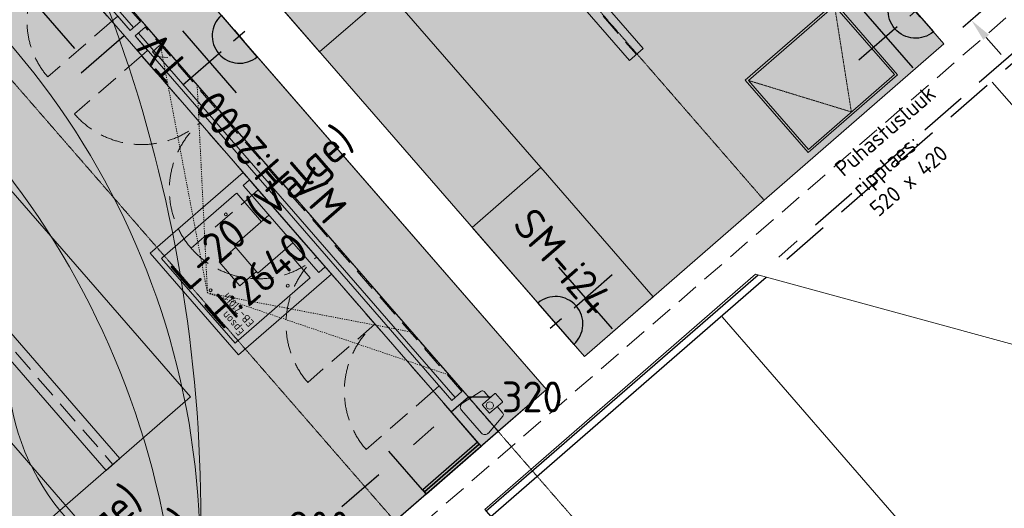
# Model space of a CAD drawing. Header units: millimetres. Extents: x 130528 to 177851, y 51760 to 113805.
# Tile 49 of 88: x 144319 to 148638, y 88310 to 90453. Entities that reach past the tile are written whole.
import ezdxf

# ---------------------------------------------------------------- set-up
doc = ezdxf.new("R2010")
doc.units = ezdxf.units.MM
for name, pattern in [('Center', [4, 2.5, -0.5, 0.5, -0.5]), ('Dashed', [10, 5, -5]), ('Hidden', [4, 2, -2]), ('Hidden 100.00_ 50.00', [150, 100, -50]), ('Hidden Line', [317.5, 211.666667, -105.833333])]:
    doc.linetypes.add(name, pattern=pattern)
doc.layers.get('0').update_dxf_attribs({"true_color": 0x000000})
doc.layers.add('_SA-ELEKTER_pistikupesad', color=7, linetype='Continuous', true_color=0x9900cc)
doc.layers.add('_SA-PIIRE', color=7, linetype='Continuous', true_color=0x000000)
for name, color, linetype, lineweight, true_color in [('_SA-ELEKTER_tekst', 7, 'Continuous', 9, 0x9900cc), ('_SA-LAGI', 7, 'Continuous', 9, 0x5b5b5b), ('_SA-LAGI_DIM', 250, 'Continuous', 0, 0x333333), ('_SA-LAGI_eriosade seadmed', 7, 'Continuous', 5, 0x9900cc), ('_SA-LAGI_hatch', 7, 'Continuous', 5, 0x787878), ('_SA-LAGI_tekst', 7, 'Continuous', 0, 0x7f4f3f), ('_SA-PORAND', 7, 'Continuous', 9, 0x5b5b5b), ('_SA-PORAND_hatch', 254, 'Continuous', 9, 0xbebebe), ('_SA-SEIN', 250, 'Continuous', 30, 0x333333), ('_SA-SEIN_dim', 1, 'Continuous', 13, 0xff0000), ('_SA-SISUSTUS_kohtkindel', 7, 'Continuous', 15, 0x7f4f3f), ('_SA-SISUSTUS_lahtine', 7, 'Continuous', 18, 0x7f4f3f), ('_SA-SISUSTUS_seadmed', 7, 'Continuous', 13, 0x9900cc), ('_SA-TREPP_tekst', 7, 'Continuous', 0, 0x000000), ('_SA-VALGUSTUS', 20, 'Continuous', 13, 0xff3f00), ('_SA-VALGUSTUS_abi', 7, 'Center', 0, 0xff9f7f), ('_SA-VALGUSTUS_DIM', 240, 'Continuous', 13, 0xff003f), ('_SA-VALGUSTUS_tekst', 240, 'Continuous', 0, 0xff003f), ('_SA-VALGUSTUS_valgusgrupid', 240, 'Continuous', 9, 0xff003f)]:
    doc.layers.add(name, color=color, linetype=linetype, lineweight=lineweight, true_color=true_color)
doc.styles.add('DIN Pro Light-Light', font='txt')
doc.styles.add('DIN Pro Medium-Medium', font='txt')
doc.dimstyles.new('INP_100_DIM', dxfattribs={"dimtxt": 135, "dimasz": 100, "dimexe": 50, "dimexo": 0.5, "dimgap": 20, "dimtad": 0, "dimtih": 1, "dimtoh": 1, "dimdec": 0, "dimzin": 1, "dimdsep": 46, "dimtxsty": 'DIN Pro Light-Light', "dimcen": 2.5, "dimadec": 1, "dimazin": 1, "dimtfac": 1, "dimtdec": 4, "dimtix": 1, "dimtofl": 0, "dimtmove": 1, "dimatfit": 3, "dimfxl": 1, "dimtolj": 1, "dimtzin": 1, "dimarcsym": 0})

# ---------------------------------------------------------------- blocks, each defined once
blk = doc.blocks.new('Puhastusluuk ripplaes 520 x 420')
at = {"layer": '_SA-LAGI_eriosade seadmed'}
for points in [[(-471.8, 146.4), (-79.3, 487.6), (196.2, 170.6), (-196.2, -170.6)], [(-457.7, 145.4), (-80.3, 473.4), (182.1, 171.6), (-195.2, -156.5)]]:
    blk.add_lwpolyline(points, close=True, dxfattribs=at)
at = {"layer": '_SA-LAGI_eriosade seadmed', "linetype": 'Hidden'}
blk.add_lwpolyline([(-457.7, 145.4), (-6.6, 7.5), (-80.3, 473.4)], dxfattribs=at)
blk = doc.blocks.new('VR-1.2')
at = {"color": 0, "linetype": 'Hidden 100.00_ 50.00', "lineweight": -2}
blk.add_line((41, -26.6), (777.1, -873.4), dxfattribs=at)
at = {"color": 0, "lineweight": -2}
blk.add_lwpolyline([(71.2, -0.4), (10.8, -52.8), (746.9, -899.6), (807.3, -847.1)], close=True, dxfattribs=at)
at = {"color": 0, "lineweight": -2, "extrusion": (0, 0, -1), "insert": (101.8, 26.6), "char_height": 135, "width": 1378.033, "attachment_point": 1, "text_direction": (0.656059, -0.75471, 0), "style": 'DIN Pro Medium-Medium'}
blk.add_mtext('VR-1.2', dxfattribs=at)
blk = doc.blocks.new('VR-1.1')
at = {"color": 0, "linetype": 'Hidden 100.00_ 50.00', "lineweight": -2}
blk.add_line((97, -19), (1499, -19), dxfattribs=at)
at = {"color": 0, "lineweight": -2}
blk.add_lwpolyline([(97, -59), (97, 21), (1499, 21), (1499, -59)], close=True, dxfattribs=at)
at = {"color": 0, "lineweight": -2, "insert": (97, -102.5), "char_height": 135, "width": 1330.82, "attachment_point": 1, "style": 'DIN Pro Medium-Medium'}
blk.add_mtext('VR-1.1', dxfattribs=at)
blk = doc.blocks.new('*D23')
at = {"layer": '_SA-LAGI_DIM', "color": 0, "lineweight": -2}
for p, q in [((144531.1, 91245.2), (144779.5, 90959.5)), ((144671.2, 90931.6), (144449, 90738.4)), ((143625.4, 90458), (143873.8, 90172.2)), ((143916.5, 90275.6), (144138.7, 90468.7))]:
    blk.add_line(p, q, dxfattribs=at)
at = {"layer": '_SA-LAGI_DIM', "color": 0}
for points in [[(144682.1, 90919), (144660.2, 90944.2), (144746.6, 90997.2)], [(143905.5, 90288.1), (143927.4, 90263), (143841, 90210)]]:
    blk.add_solid(points, dxfattribs=at)
at = {"layer": 'Defpoints', "color": 0}
for p in [(144530.7, 91245.6), (144746.6, 90997.2), (143625.1, 90458.3)]:
    blk.add_point(p, dxfattribs=at)
at = {"layer": '_SA-LAGI_DIM', "color": 0, "insert": (144293.8, 90603.6), "char_height": 135, "attachment_point": 5, "style": 'DIN Pro Light-Light'}
blk.add_mtext('\\A1;1200', dxfattribs=at)
blk = doc.blocks.new('*D53')
at = {"layer": '_SA-VALGUSTUS_DIM', "color": 0, "lineweight": -2}
for p, q in [((142482.1, 93022.3), (142293.8, 92858.7)), ((142397.1, 92816), (143361.7, 91706.3)), ((144560.8, 90327), (143596.2, 91436.6)), ((144777, 90382.4), (144588.7, 90218.7))]:
    blk.add_line(p, q, dxfattribs=at)
at = {"layer": '_SA-VALGUSTUS_DIM', "color": 0}
for points in [[(142409.7, 92826.9), (142384.5, 92805.1), (142331.5, 92891.5)], [(144548.2, 90316), (144573.4, 90337.9), (144626.4, 90251.5)]]:
    blk.add_solid(points, dxfattribs=at)
at = {"layer": 'Defpoints', "color": 0}
for p in [(142482.5, 93022.7), (144777.4, 90382.7), (144626.4, 90251.5)]:
    blk.add_point(p, dxfattribs=at)
at = {"layer": '_SA-VALGUSTUS_DIM', "color": 0, "insert": (143479, 91571.5), "char_height": 135, "attachment_point": 5, "style": 'DIN Pro Light-Light'}
blk.add_mtext('\\A1;3498', dxfattribs=at)
blk = doc.blocks.new('*D56')
at = {"layer": '_SA-LAGI_DIM', "color": 0, "lineweight": -2}
for p, q in [((144367.6, 90854), (144211.1, 91034)), ((144168.5, 90930.7), (144089.6, 90862.2)), ((143700.6, 90523.9), (143779.4, 90592.5)), ((143748.8, 90316), (143592.3, 90496.1))]:
    blk.add_line(p, q, dxfattribs=at)
at = {"layer": '_SA-LAGI_DIM', "color": 0}
for points in [[(144179.4, 90918.1), (144157.5, 90943.3), (144243.9, 90996.3)], [(143689.6, 90536.5), (143711.5, 90511.4), (143625.1, 90458.3)]]:
    blk.add_solid(points, dxfattribs=at)
at = {"layer": 'Defpoints', "color": 0}
for p in [(144243.9, 90996.3), (144368, 90853.6), (143749.1, 90315.7)]:
    blk.add_point(p, dxfattribs=at)
at = {"layer": '_SA-LAGI_DIM', "color": 0, "insert": (143934.5, 90727.3), "char_height": 135, "attachment_point": 5, "style": 'DIN Pro Light-Light'}
blk.add_mtext('\\A1;820', dxfattribs=at)
blk = doc.blocks.new('SM-L.1')
at = {"color": 0, "lineweight": -2}
blk.add_lwpolyline([(-303.9, 0), (-303.9, -500), (296.1, -500), (296.1, 0)], close=True, dxfattribs=at)
at = {"color": 0, "linetype": 'ByBlock', "lineweight": -2, "extrusion": (0, 0, -1), "insert": (301.5, -176.7), "char_height": 135, "width": 1416.393, "attachment_point": 1, "text_direction": (-1, 0, 0), "style": 'DIN Pro Medium-Medium'}
blk.add_mtext('SM-L.1', dxfattribs=at)
blk = doc.blocks.new('*D91')
at = {"layer": '_SA-SEIN_dim', "color": 0, "lineweight": -2}
for p, q in [((146326.6, 88600.4), (146178.7, 88770.6)), ((146211.5, 88732.9), (146287, 88798.5)), ((146287, 88798.5), (146387, 88798.5)), ((146045.5, 88588.6), (146136, 88667.3)), ((146085.1, 88390.5), (145937.2, 88560.7))]:
    blk.add_line(p, q, dxfattribs=at)
at = {"layer": '_SA-SEIN_dim', "color": 0}
for points in [[(146147, 88654.7), (146125.1, 88679.9), (146211.5, 88732.9)], [(146034.5, 88601.1), (146056.4, 88576), (145970, 88523)]]:
    blk.add_solid(points, dxfattribs=at)
at = {"layer": 'Defpoints', "color": 0}
for p in [(146211.5, 88732.9), (146327, 88600.1), (146085.5, 88390.1)]:
    blk.add_point(p, dxfattribs=at)
at = {"layer": '_SA-SEIN_dim', "color": 0, "insert": (146567, 88798.5), "char_height": 135, "attachment_point": 5, "style": 'DIN Pro Light-Light'}
blk.add_mtext('\\A1;320', dxfattribs=at)
blk = doc.blocks.new('*D92')
at = {"layer": '_SA-SEIN_dim', "color": 0, "lineweight": -2}
for p, q in [((146085.1, 88390.5), (145937.2, 88560.7)), ((145894.5, 88457.4), (145732.3, 88316.3)), ((145366.2, 87998.1), (145528.4, 88139.1)), ((145405.9, 87800.1), (145257.9, 87970.2))]:
    blk.add_line(p, q, dxfattribs=at)
at = {"layer": '_SA-SEIN_dim', "color": 0}
for points in [[(145905.5, 88444.8), (145883.6, 88469.9), (145970, 88523)], [(145355.3, 88010.7), (145377.2, 87985.5), (145290.8, 87932.5)]]:
    blk.add_solid(points, dxfattribs=at)
at = {"layer": 'Defpoints', "color": 0}
for p in [(145970, 88523), (146085.5, 88390.1), (145406.2, 87799.7)]:
    blk.add_point(p, dxfattribs=at)
at = {"layer": '_SA-SEIN_dim', "color": 0, "insert": (145630.4, 88227.7), "char_height": 135, "attachment_point": 5, "style": 'DIN Pro Light-Light'}
blk.add_mtext('\\A1;900', dxfattribs=at)
blk = doc.blocks.new('*D148')
at = {"layer": '_SA-SEIN_dim', "color": 0, "lineweight": -2}
for p, q in [((148061.2, 90947.4), (147995.6, 91022.9)), ((148190.7, 90927.4), (148089.1, 90839.2)), ((148556.6, 90506.5), (148455.1, 90418.2)), ((148558.4, 90375.5), (148624, 90300.1))]:
    blk.add_line(p, q, dxfattribs=at)
at = {"layer": '_SA-SEIN_dim', "color": 0}
for points in [[(148048.7, 90936.5), (148073.8, 90958.4), (148126.9, 90872)], [(148571, 90386.5), (148545.8, 90364.6), (148492.8, 90451)]]:
    blk.add_solid(points, dxfattribs=at)
at = {"layer": 'Defpoints', "color": 0}
for p in [(148191.1, 90927.8), (148126.9, 90872), (148557, 90506.8)]:
    blk.add_point(p, dxfattribs=at)
at = {"layer": '_SA-SEIN_dim', "color": 0, "insert": (148207.2, 90779.5), "char_height": 135, "attachment_point": 5, "style": 'DIN Pro Light-Light'}
blk.add_mtext('\\A1;558', dxfattribs=at)
blk = doc.blocks.new('_SA pistik(syvistatud) x1')
at = {"linetype": 'ByBlock', "lineweight": -2}
blk.add_hatch(color=0, dxfattribs=at).paths.add_polyline_path([(-80.2, 0), (80, 0), (80, 1.8), (79.9, 3.5), (79.8, 5.3), (79.6, 7.1), (79.4, 9), (79.2, 10.8), (78.9, 12.6), (78.5, 14.5), (78.1, 16.3), (77.7, 18.2), (77.2, 20), (76.7, 21.9), (76.1, 23.7), (75.5, 25.5), (74.8, 27.4), (74.1, 29.2), (73.3, 31), (72.5, 32.8), (71.7, 34.6), (70.7, 36.4), (69.8, 38.2), (68.8, 39.9), (67.7, 41.7), (66.6, 43.4), (65.5, 45), (64.3, 46.7), (63, 48.3), (61.7, 49.9), (60.4, 51.5), (59.1, 53), (57.6, 54.5), (56.2, 56), (54.7, 57.4), (53.2, 58.8), (51.7, 60.1), (50.1, 61.4), (48.5, 62.7), (46.8, 63.9), (45.1, 65.1), (43.4, 66.2), (41.7, 67.3), (40, 68.3), (38.2, 69.3), (36.5, 70.3), (34.7, 71.2), (32.8, 72), (31, 72.8), (29.2, 73.5), (27.4, 74.2), (25.5, 74.9), (23.7, 75.5), (21.8, 76), (19.9, 76.5), (18.1, 77), (16.2, 77.4), (14.4, 77.8), (12.5, 78.1), (10.7, 78.4), (8.9, 78.6), (7.1, 78.8), (5.3, 78.9), (3.5, 79), (1.7, 79.1), (-0.1, 79.1), (-1.9, 79.1), (-3.6, 79), (-5.4, 78.9), (-7.2, 78.8), (-9.1, 78.6), (-10.9, 78.4), (-12.7, 78.1), (-14.6, 77.8), (-16.4, 77.4), (-18.3, 77), (-20.1, 76.5), (-22, 76), (-23.8, 75.5), (-25.7, 74.9), (-27.5, 74.2), (-29.4, 73.5), (-31.2, 72.8), (-33, 72), (-34.8, 71.2), (-36.6, 70.3), (-38.4, 69.3), (-40.2, 68.3), (-41.9, 67.3), (-43.6, 66.2), (-45.3, 65.1), (-47, 63.9), (-48.6, 62.7), (-50.3, 61.4), (-51.8, 60.1), (-53.4, 58.8), (-54.9, 57.4), (-56.4, 56), (-57.8, 54.5), (-59.2, 53), (-60.6, 51.5), (-61.9, 49.9), (-63.2, 48.3), (-64.4, 46.7), (-65.6, 45), (-66.8, 43.4), (-67.9, 41.7), (-69, 39.9), (-70, 38.2), (-70.9, 36.4), (-71.8, 34.6), (-72.7, 32.8), (-73.5, 31), (-74.3, 29.2), (-75, 27.4), (-75.7, 25.5), (-76.3, 23.7), (-76.9, 21.9), (-77.4, 20), (-77.9, 18.2), (-78.3, 16.3), (-78.7, 14.5), (-79.1, 12.6), (-79.4, 10.8), (-79.6, 9), (-79.8, 7.1), (-80, 5.3), (-80.1, 3.5), (-80.2, 1.8)], flags=0)
at = {"color": 0, "linetype": 'ByBlock', "lineweight": -2}
for p, q in [((0, 70.7), (0, 218.6)), ((-120, 114.6), (120, 114.6)), ((0, 22), (0, -22)), ((22, 0), (-22, 0))]:
    blk.add_line(p, q, dxfattribs=at)
blk.add_lwpolyline([(-80.2, 0), (80, 0, 0.986995)], format="xyb", close=True, dxfattribs=at)
blk = doc.blocks.new('SM-i22')
at = {"color": 0}
blk.add_lwpolyline([(-500, 0), (-500, -400), (500, -400), (500, 0)], close=True, dxfattribs=at)
at = {"color": 0, "linetype": 'ByBlock', "lineweight": -2, "insert": (0, -130.4), "char_height": 135, "width": 1440.951, "attachment_point": 2, "style": 'DIN Pro Medium-Medium'}
blk.add_mtext('SM-i22', dxfattribs=at)
blk = doc.blocks.new('SM-i24')
at = {"color": 0}
blk.add_lwpolyline([(-375, 0), (-375, -400), (375, -400), (375, 0)], close=True, dxfattribs=at)
at = {"color": 0, "linetype": 'ByBlock', "lineweight": -2, "insert": (0, -130.4, 87.9), "char_height": 135, "width": 1448.328, "attachment_point": 2, "style": 'DIN Pro Medium-Medium'}
blk.add_mtext('SM-i24', dxfattribs=at)
blk = doc.blocks.new('AV_Epson-EB710Ui_Top')
at = {"color": 0}
for p, q in [((-246, 518), (246, 518)), ((-246, 511.7), (-246, 518)), ((-246, 81.3), (-246, 511.7)), ((246, 518), (246, 511.7)), ((246, 81.3), (246, 511.7)), ((-70, 336.7), (70, 336.7)), ((-70, 336.7), (-70, 240.6)), ((70, 336.7), (70, 240.6)), ((246, 273.1), (246, 272.9)), ((-80, 240.6), (80, 240.6)), ((-80, 240.6), (-80, 37.6)), ((80, 240.6), (80, 37.6)), ((-246, 81), (-246, 81.3)), ((-80, 81), (-246, 81)), ((246, 81), (80, 81)), ((-233, 37.6), (-253, 37.6)), ((-253, 37.6), (-253, 0)), ((-233, 0), (-253, 0)), ((233, 37.6), (-233, 37.6)), ((233, 0), (-233, 0)), ((253, 37.6), (233, 37.6)), ((253, 37.6), (253, 0)), ((253, 0), (233, 0))]:
    blk.add_line(p, q, dxfattribs=at)
at = {"color": 0, "linetype": 'Dashed'}
for q in [(-968.8, -100), (-718.8, -100), (968.8, -100), (718.8, -100)]:
    blk.add_line((0, 464.8), q, dxfattribs=at)
at = {"color": 0, "extrusion": (-1.25285e-28, -1.25285e-28, -1)}
blk.add_circle((0, 446.4), 6.45, dxfattribs=at)
at = {"color": 0, "extrusion": (6.26424e-29, -6.26424e-29, -1)}
blk.add_circle((207.1, 177.9), 6.45, dxfattribs=at)
at = {"color": 0, "extrusion": (6.26424e-29, 6.26424e-29, -1)}
blk.add_circle((-207.1, 177.9), 6.45, dxfattribs=at)
at = {"color": 0, "insert": (-233.7, 486.7), "char_height": 35, "width": 476.23, "attachment_point": 1, "style": 'DIN Pro Medium-Medium'}
blk.add_mtext('{\\fDIN Pro;Epson}\\P{\\fDIN Pro;EB-710Ui}', dxfattribs=at)
blk = doc.blocks.new('_SA TV')
at = {"linetype": 'ByBlock', "lineweight": -2}
blk.add_hatch(color=0, dxfattribs=at).paths.add_polyline_path([(-120.3, 0), (120.1, 0), (120, 2.6), (119.9, 5.3), (119.7, 8), (119.4, 10.7), (119.1, 13.4), (118.8, 16.2), (118.3, 18.9), (117.8, 21.7), (117.2, 24.5), (116.6, 27.2), (115.9, 30), (115.1, 32.8), (114.2, 35.5), (113.3, 38.3), (112.3, 41.1), (111.2, 43.8), (110, 46.5), (108.8, 49.3), (107.5, 52), (106.1, 54.6), (104.7, 57.3), (103.2, 59.9), (101.6, 62.5), (99.9, 65.1), (98.2, 67.6), (96.4, 70.1), (94.5, 72.5), (92.6, 74.9), (90.6, 77.2), (88.6, 79.5), (86.5, 81.8), (84.3, 84), (82.1, 86.1), (79.8, 88.2), (77.5, 90.2), (75.1, 92.2), (72.7, 94.1), (70.2, 95.9), (67.7, 97.7), (65.2, 99.3), (62.6, 101), (60, 102.5), (57.3, 104), (54.7, 105.4), (52, 106.7), (49.3, 108), (46.5, 109.2), (43.8, 110.3), (41, 111.4), (38.3, 112.3), (35.5, 113.2), (32.7, 114.1), (29.9, 114.8), (27.1, 115.5), (24.4, 116.1), (21.6, 116.7), (18.8, 117.1), (16.1, 117.5), (13.3, 117.9), (10.6, 118.2), (7.9, 118.4), (5.2, 118.5), (2.5, 118.6), (-0.1, 118.6), (-2.8, 118.6), (-5.5, 118.5), (-8.2, 118.4), (-10.9, 118.2), (-13.6, 117.9), (-16.3, 117.5), (-19.1, 117.1), (-21.9, 116.7), (-24.6, 116.1), (-27.4, 115.5), (-30.2, 114.8), (-33, 114.1), (-35.8, 113.2), (-38.5, 112.3), (-41.3, 111.4), (-44.1, 110.3), (-46.8, 109.2), (-49.5, 108), (-52.3, 106.7), (-54.9, 105.4), (-57.6, 104), (-60.3, 102.5), (-62.9, 101), (-65.4, 99.3), (-68, 97.7), (-70.5, 95.9), (-73, 94.1), (-75.4, 92.2), (-77.8, 90.2), (-80.1, 88.2), (-82.4, 86.1), (-84.6, 84), (-86.7, 81.8), (-88.9, 79.5), (-90.9, 77.2), (-92.9, 74.9), (-94.8, 72.5), (-96.7, 70.1), (-98.5, 67.6), (-100.2, 65.1), (-101.8, 62.5), (-103.4, 59.9), (-105, 57.3), (-106.4, 54.6), (-107.8, 52), (-109.1, 49.3), (-110.3, 46.5), (-111.4, 43.8), (-112.5, 41.1), (-113.5, 38.3), (-114.5, 35.5), (-115.3, 32.8), (-116.1, 30), (-116.8, 27.2), (-117.5, 24.5), (-118.1, 21.7), (-118.6, 18.9), (-119, 16.2), (-119.4, 13.4), (-119.7, 10.7), (-120, 8), (-120.1, 5.3), (-120.3, 2.6)], flags=0)
at = {"color": 0, "linetype": 'ByBlock', "lineweight": -2}
for p, q in [((0, 106.1), (0, 327.9)), ((-180, 171.9), (180, 171.9)), ((0, 33.1), (0, -33.1)), ((33.1, 0), (-33.1, 0))]:
    blk.add_line(p, q, dxfattribs=at)
blk.add_lwpolyline([(-120.3, 0), (120.1, 0, 0.986995)], format="xyb", close=True, dxfattribs=at)
at = {"color": 0, "linetype": 'ByBlock', "lineweight": -2, "insert": (42.6, 380.9), "char_height": 135, "width": 693.443, "attachment_point": 1, "style": 'DIN Pro Medium-Medium'}
blk.add_mtext('TV', dxfattribs=at)

msp = doc.modelspace()

# ---------------------------------------------------------------- hatches: boundary and pattern name
at = {"layer": '_SA-LAGI_hatch'}
h = msp.add_hatch(dxfattribs=at)
h.set_pattern_fill('Plus', color=256, scale=100, angle=41, style=0, pattern_type=2)
h.set_pattern_definition([(41, (-9.43, -8.2), (-65.605903, 75.47096), [25, -75]), (131, (8.2, -9.43), (-75.47096, -65.605903), [25, -75])])
h.paths.add_polyline_path([(146795.5, 88975.6), (148372.9, 90346.7), (144423.4, 94890.1), (142846.1, 93518.9), (145634.3, 90311.4), (145936.2, 90573.8), (146605.4, 89804), (146303.5, 89541.6)], flags=0)
h = msp.add_hatch(dxfattribs=at)
h.set_pattern_fill('Plus', color=256, scale=100, angle=41, style=0, pattern_type=2)
h.set_pattern_definition([(41, (-9.43, -8.2), (-65.605903, 75.47096), [25, -75]), (131, (8.2, -9.43), (-75.47096, -65.605903), [25, -75])])
h.paths.add_polyline_path([(137661.2, 89011.8), (141610.7, 84468.4), (146629.5, 88831.3), (142680, 93374.6)], flags=0)
h.paths.add_polyline_path([(139139.9, 88972.2), (141777.2, 85938.3), (145067.8, 88798.7), (142430.4, 91832.6)], flags=0)
at = {"layer": '_SA-PORAND_hatch', "true_color": 0xf1f1e1}
for points in [[(146795.5, 88975.6), (148372.9, 90346.7), (144423.4, 94890.1), (142846.1, 93518.9)], [(146795.5, 88975.6), (148372.9, 90346.7), (144423.4, 94890.1), (142846.1, 93518.9)], [(142680, 93374.6), (143388.6, 92559.5), (143177.2, 92375.8), (146418.2, 88647.6), (141617.9, 84474.7), (137668.4, 89018.1)]]:
    msp.add_hatch(color=7, dxfattribs=at).paths.add_polyline_path(points, flags=0)
at = {"layer": '_SA-PORAND_hatch', "true_color": 0xfffce7}
msp.add_hatch(color=7, dxfattribs=at).paths.add_polyline_path([(143177.2, 92375.8), (146418.2, 88647.6), (146629.5, 88831.3), (143388.6, 92559.5)], flags=0)

# ---------------------------------------------------------------- linework, layer by layer
at = {"layer": '_SA-LAGI'}
for points in [[(146795.5, 88975.6), (148372.9, 90346.7), (144423.4, 94890.1), (142846.1, 93518.9), (145634.3, 90311.4), (145936.2, 90573.8), (146605.4, 89804), (146303.5, 89541.6)], [(141610.7, 84468.4), (137661.2, 89011.8), (142680, 93374.6), (146629.5, 88831.3)], [(139139.9, 88972.2), (141777.2, 85938.3), (145067.8, 88798.7), (142430.4, 91832.6)], [(144891.5, 89428.3), (145299.1, 89782.5), (145686.1, 89337.2), (145278.6, 88983)]]:
    msp.add_lwpolyline(points, close=True, dxfattribs=at)
at = {"layer": '_SA-PIIRE', "color": 9, "linetype": 'Hidden Line', "true_color": 0xbebebe}
msp.add_lwpolyline([(147684.1, 89402.2), (155177.9, 95916.5), (155157.6, 95939.9), (147648.1, 89412)], dxfattribs=at)
at = {"layer": '_SA-PIIRE'}
msp.add_lwpolyline([(147557.4, 89333.1), (146365.2, 88296.8), (146385.6, 88273.4), (147593.4, 89323.3)], dxfattribs=at)
at = {"layer": '_SA-PORAND'}
for p, q in [((149335.9, 89315.2), (148584.5, 90179.6)), ((149410.4, 86836.4), (147399.6, 89149.5))]:
    msp.add_line(p, q, dxfattribs=at)
for points in [[(146795.5, 88975.6), (148372.9, 90346.7), (144423.4, 94890.1), (142846.1, 93518.9)], [(142680, 93374.6), (143388.6, 92559.5), (143177.2, 92375.8), (146418.2, 88647.6), (141617.9, 84474.7), (137668.4, 89018.1)], [(143177.2, 92375.8), (146418.2, 88647.6), (146629.5, 88831.3), (143388.6, 92559.5)], [(149448.8, 84749.7), (153009.9, 87845.4), (147545.8, 89336.3), (146358.7, 88304.4)]]:
    msp.add_lwpolyline(points, close=True, dxfattribs=at)
at = {"layer": '_SA-SEIN'}
for points in [[(146094.8, 88382.4), (146334.8, 88591), (146327, 88600.1), (146087, 88391.4)], [(146102.7, 88373.3), (146342.7, 88582), (146334.8, 88591), (146094.8, 88382.4)], [(146102.7, 88373.3), (146087, 88391.4), (146085.5, 88390.1), (146101.2, 88372)]]:
    msp.add_lwpolyline(points, close=True, dxfattribs=at)
at = {"layer": '_SA-SISUSTUS_kohtkindel', "linetype": 'Hidden 100.00_ 50.00'}
for p, q in [((144722.2, 90446.1), (144441.8, 90202.3)), ((144853.5, 90295.1), (144559.1, 90039.3)), ((145365.2, 89706.5), (145070.8, 89450.6)), ((145365.2, 89706.5), (145070.8, 89450.6)), ((145876.9, 89117.8), (145582.6, 88861.9)), ((146132.8, 88823.5), (145838.4, 88567.6))]:
    msp.add_line(p, q, dxfattribs=at)
at = {"layer": '_SA-SISUSTUS_kohtkindel'}
msp.add_lwpolyline([(143049.5, 92370.4), (146342.7, 88582), (146629.5, 88831.3), (143336.2, 92619.7)], close=True, dxfattribs=at)
at = {"layer": '_SA-SISUSTUS_kohtkindel', "linetype": 'Hidden 100.00_ 50.00'}
for points in [[(144722.2, 90446.1), (144748.7, 90469.1), (144803.8, 90405.7), (144848.3, 90444.4), (143275.2, 92254), (143230.7, 92215.3), (143285.8, 92151.9), (143259.4, 92128.9)], [(146132.8, 88823.5), (146159.2, 88846.4), (146214.3, 88783), (146258.8, 88821.7), (144869.3, 90420.2), (144824.8, 90381.5), (144879.9, 90318.1), (144853.5, 90295.1)]]:
    msp.add_lwpolyline(points, close=True, dxfattribs=at)
at = {"layer": '_SA-SISUSTUS_kohtkindel', "linetype": 'Hidden 100.00_ 50.00', "extrusion": (0, 0, -1)}
for centre, radius in [((-144722.2, 90446.1), 371.6), ((-145365.2, 89706.5), 390), ((-145876.9, 89117.8), 390), ((-146132.8, 88823.5), 390)]:
    msp.add_arc(centre, radius, 319, 49, dxfattribs=at)
at = {"layer": '_SA-SISUSTUS_kohtkindel', "linetype": 'Hidden 100.00_ 50.00'}
for centre in [(144853.5, 90295.1), (145365.2, 89706.5)]:
    msp.add_arc(centre, 390, 221, 311, dxfattribs=at)
at = {"layer": '_SA-SISUSTUS_seadmed'}
for p, q in [((146260.6, 88770.9), (146342.8, 88823.8)), ((146355.7, 88821.9), (146380.5, 88793.4)), ((146256.4, 88741), (146344.1, 88640)), ((146374.4, 88640.1), (146438.2, 88714.1)), ((146413.3, 88755.7), (146438.1, 88727.1))]:
    msp.add_line(p, q, dxfattribs=at)
msp.add_lwpolyline([(144901.2, 90311.8), (144932.5, 90339), (144943.6, 90326.2), (144912.4, 90299)], close=True, dxfattribs=at)
msp.add_lwpolyline([(144909.3, 90282.7), (144919.1, 90291.3), (144968.5, 90287.8)], dxfattribs=at)
msp.add_lwpolyline([(146435.9, 88775.3), (146381.5, 88728, -0.414214), (146378.7, 88728.2), (146348.5, 88762.9, -0.414214), (146348.7, 88765.8), (146403.1, 88813, -0.414214), (146405.9, 88812.8), (146436.1, 88778.1, -0.414214)], format="xyb", close=True, dxfattribs=at)
msp.add_circle((146381.1, 88760.8), 16, dxfattribs=at)
for centre, radius, start, end in [((146348.2, 88815.4), 10, 41, 122.7603), ((146271.4, 88754.1), 20, 122.7603, 221), ((146359.2, 88653.1), 20, 221, 319.2397)]:
    msp.add_arc(centre, radius, start, end, dxfattribs=at)
at = {"layer": '_SA-SISUSTUS_seadmed', "extrusion": (0, 0, -1)}
msp.add_arc((-146430.6, 88720.6), 10, 139, 220.7603, dxfattribs=at)
at = {"layer": '_SA-TREPP_tekst', "color": 1, "linetype": 'Hidden 100.00_ 50.00', "true_color": 0xff0000}
msp.add_lwpolyline([(143988.1, 78891.5), (165294.3, 97360.3), (161566.3, 101661.1), (140260, 83192.3)], close=True, dxfattribs=at)
at = {"layer": '_SA-VALGUSTUS'}
for points in [[(144803.8, 90405.7), (143230.7, 92215.3), (143245, 92227.7), (144818.1, 90418.1)], [(146214.3, 88783), (144824.8, 90381.5), (144839.1, 90394), (146228.6, 88795.5)]]:
    msp.add_lwpolyline(points, close=True, dxfattribs=at)
at = {"layer": '_SA-VALGUSTUS_abi'}
for p, q in [((143634.7, 94204.5), (147584.2, 89661.2)), ((147152.5, 87801.3), (141901.8, 93841.5)), ((146699.7, 87407.6), (141449, 93447.9))]:
    msp.add_line(p, q, dxfattribs=at)
at = {"layer": '_SA-VALGUSTUS_valgusgrupid'}
for centre, radius, start, end in [((138770.7, 88269.1), 6342.5, 356.19472, 35.18795), ((141695, 88110.9), 3414.4, 355.5862, 63.839), ((141368.9, 87551.7), 3651.6, 6.5137, 71.1242)]:
    msp.add_arc(centre, radius, start, end, dxfattribs=at)
at = {"layer": '_SA-VALGUSTUS_valgusgrupid', "extrusion": (0, 0, -1)}
msp.add_arc((-145289.7, 88948.4), 1025.2, 286.5943, 4.6242, dxfattribs=at)

# ---------------------------------------------------------------- block references
at = {"layer": '_SA-ELEKTER_pistikupesad', "zscale": 1.5}
for p, xscale, yscale, rotation in [((148247.7, 90490.7), -1.499999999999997, 1.499999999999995, 130.9999996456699), ((146670.4, 89119.5), 1.499999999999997, 1.499999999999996, 311.0000004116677)]:
    msp.add_blockref('_SA pistik(syvistatud) x1', p, dxfattribs=dict(at, xscale=xscale, yscale=yscale, rotation=rotation))
at = {"layer": '_SA-ELEKTER_pistikupesad', "rotation": 131.0000058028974}
msp.add_blockref('_SA TV', (145282, 90381.4), dxfattribs=at)
at = {"layer": '_SA-LAGI_eriosade seadmed'}
msp.add_blockref('Puhastusluuk ripplaes 520 x 420', (147973.4, 90040.7), dxfattribs=at)
at = {"layer": '_SA-SISUSTUS_lahtine'}
for name, p, rotation in [('SM-i22', (145608.2, 90951.2), 311.0000000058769), ('SM-i24', (146851.4, 89521), 311.0000000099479)]:
    msp.add_blockref(name, p, dxfattribs=dict(at, rotation=rotation))
at = {"layer": '_SA-SISUSTUS_lahtine', "xscale": -1, "rotation": 311.0000001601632}
msp.add_blockref('SM-L.1', (144373, 88491.4), dxfattribs=at)
at = {"layer": '_SA-SISUSTUS_seadmed', "rotation": 131.000018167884}
msp.add_blockref('AV_Epson-EB710Ui_Top', (145493.1, 89559.3), dxfattribs=at)
at = {"layer": '_SA-VALGUSTUS', "xscale": -1, "rotation": 82.01156032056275}
msp.add_blockref('VR-1.2', (146267.1, 91191.5), dxfattribs=at)
at = {"layer": '_SA-VALGUSTUS', "rotation": 311.0000009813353}
msp.add_blockref('VR-1.1', (143758.6, 89645.8), dxfattribs=at)

# ---------------------------------------------------------------- texts
at = {"layer": '_SA-ELEKTER_tekst', "insert": (145411.5, 89683.8), "char_height": 135, "width": 1397.213, "attachment_point": 1, "rotation": 131, "style": 'DIN Pro Light-Light'}
msp.add_mtext('H:2000', dxfattribs=at)
at = {"layer": '_SA-LAGI_eriosade seadmed', "insert": (147886.9, 89813.8, 30.1), "char_height": 70, "width": 1353.333, "attachment_point": 1, "rotation": 41, "style": 'DIN Pro Light-Light'}
msp.add_mtext('{\\fDIN Pro;Puhastusluuk }\\P{\\fDIN Pro;ripplaes:}\\P{\\fDIN Pro;520 x 420}\\P', dxfattribs=at)
at = {"layer": '_SA-LAGI_tekst', "char_height": 135, "attachment_point": 1, "rotation": 41, "style": 'DIN Pro Medium-Medium'}
for s, insert, width in [('{\\fDIN Pro;L-20 (Valge)}\\P{\\fDIN Pro;H:2640}\\P', (144968.1, 89359.9), 2289.836), ('{\\fDIN Pro;Vert:L-20 (Valge)}\\P{\\fDIN Pro;Hor:L-21 (Helehall)}\\P{\\fDIN Pro;H:2300}\\P{\\fDIN Pro;vt. SAD-L2}\\P\\P', (143742.7, 87527.2), 3527.705)]:
    msp.add_mtext(s, dxfattribs=dict(at, insert=insert, width=width))
at = {"layer": '_SA-VALGUSTUS_tekst', "insert": (145604.9, 89817.3), "char_height": 135, "width": 755.41, "attachment_point": 1, "rotation": 311, "style": 'DIN Pro Medium-Medium'}
msp.add_mtext('VM', dxfattribs=at)

# ---------------------------------------------------------------- dimensions: what is measured, and where the dimension line sits
at = {"layer": '_SA-LAGI_DIM'}
for base, p1, p2, picture, middle in [((144746.6, 90997.2), (143625.1, 90458.3), (144530.7, 91245.6), '*D23', (144293.8, 90603.6)), ((144243.9, 90996.3), (143749.1, 90315.7), (144368, 90853.6), '*D56', (143934.5, 90727.3))]:
    dim = msp.add_linear_dim(base=base, p1=p1, p2=p2, angle=41, dimstyle='INP_100_DIM', override={"dimtxt": 135, "dimasz": 100, "dimexe": 50, "dimexo": 0.5, "dimgap": 20, "dimdec": 0, "dimzin": 1, "dimtxsty": 'DIN Pro Light-Light', "dimsah": 0, "dimcen": 2.5, "dimadec": 1, "dimazin": 1, "dimtix": 0, "dimtmove": 0, "dimtzin": 1}, dxfattribs=at)
    dim.commit()
    dim.dimension.update_dxf_attribs({"geometry": picture, "text_midpoint": middle})
at = {"layer": '_SA-SEIN_dim'}
dim = msp.add_linear_dim(base=(148126.9, 90872, 2330), p1=(148557, 90506.8, 2330), p2=(148191.1, 90927.8, 2330), angle=131, dimstyle='INP_100_DIM', override={"dimtxt": 135, "dimasz": 100, "dimexe": 50, "dimexo": 0.5, "dimgap": 20, "dimdec": 0, "dimzin": 1, "dimtxsty": 'DIN Pro Light-Light', "dimsah": 0, "dimcen": 2.5, "dimadec": 1, "dimazin": 1, "dimtix": 0, "dimtmove": 0, "dimtzin": 1}, dxfattribs=at)
dim.commit()
dim.dimension.update_dxf_attribs({"geometry": '*D148', "text_midpoint": (148207.2, 90779.5, 2330), "dimtype": 160})
for base, p1, p2, picture, middle in [((146211.5, 88732.9), (146085.5, 88390.1), (146327, 88600.1), '*D91', (146567, 88798.5)), ((145970, 88523), (145406.2, 87799.7), (146085.5, 88390.1), '*D92', (145630.4, 88227.7))]:
    dim = msp.add_linear_dim(base=base, p1=p1, p2=p2, angle=41, dimstyle='INP_100_DIM', override={"dimtxt": 135, "dimasz": 100, "dimexe": 50, "dimexo": 0.5, "dimgap": 20, "dimdec": 0, "dimzin": 1, "dimtxsty": 'DIN Pro Light-Light', "dimsah": 0, "dimcen": 2.5, "dimadec": 1, "dimazin": 1, "dimtix": 0, "dimtmove": 0, "dimtzin": 1}, dxfattribs=at)
    dim.commit()
    dim.dimension.update_dxf_attribs({"geometry": picture, "text_midpoint": middle})
at = {"layer": '_SA-VALGUSTUS_DIM'}
dim = msp.add_linear_dim(base=(144626.4, 90251.5), p1=(142482.5, 93022.7), p2=(144777.4, 90382.7), angle=311, dimstyle='INP_100_DIM', override={"dimtxt": 135, "dimasz": 100, "dimexe": 50, "dimexo": 0.5, "dimgap": 20, "dimdec": 0, "dimzin": 1, "dimtxsty": 'DIN Pro Light-Light', "dimsah": 0, "dimcen": 2.5, "dimadec": 1, "dimazin": 1, "dimtix": 0, "dimtmove": 0, "dimtzin": 1}, dxfattribs=at)
dim.commit()
dim.dimension.update_dxf_attribs({"geometry": '*D53', "text_midpoint": (143479, 91571.5)})

doc.saveas('drawing.dxf')
